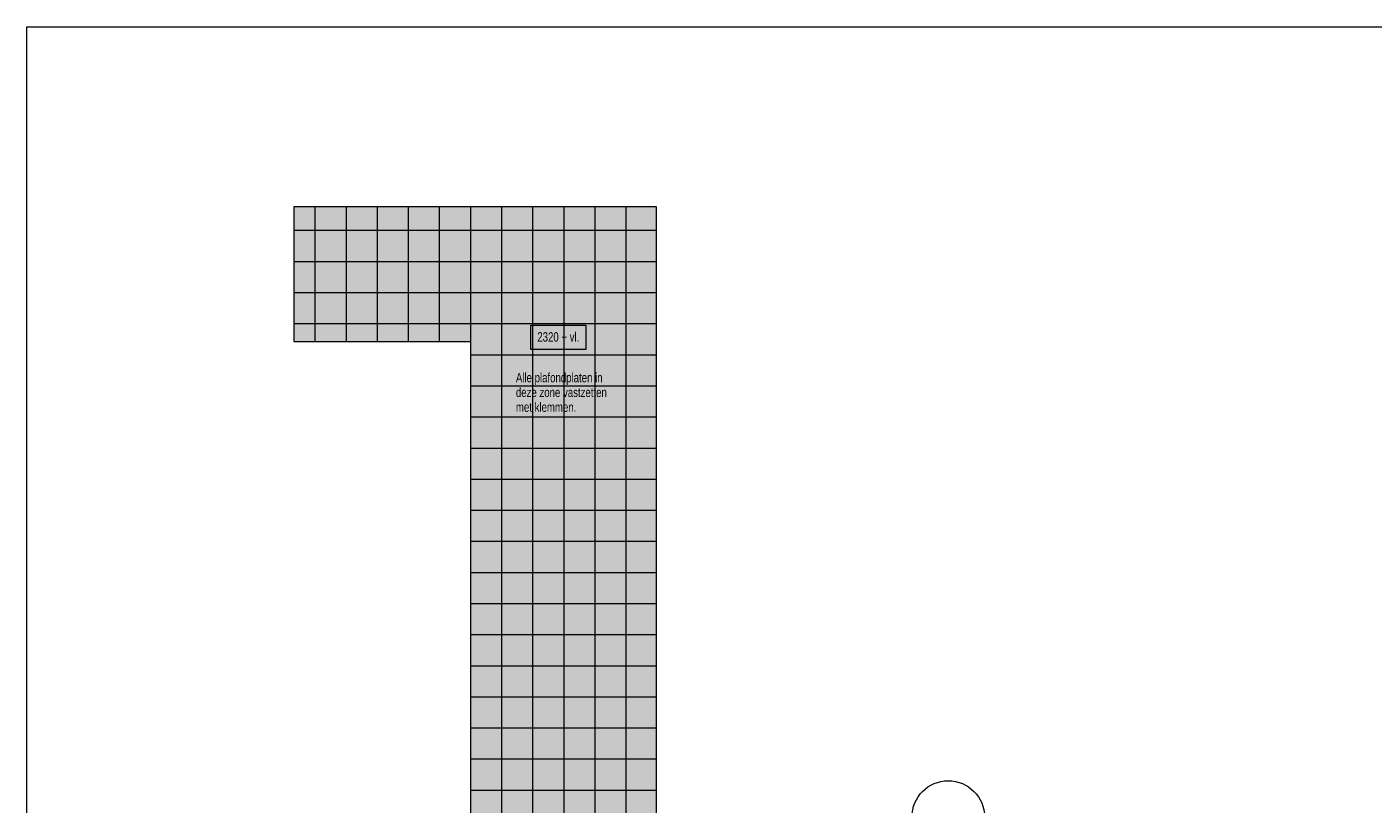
# Model space of a CAD drawing. Header units: millimetres. Extents: x 73705 to 433105, y 109410 to 279410.
# Tile 5 of 90: x 73705 to 99678, y 179415 to 194410. Entities that reach past the tile are written whole.
import ezdxf

# ---------------------------------------------------------------- set-up
doc = ezdxf.new("R2010")
doc.units = ezdxf.units.MM
for name, color, linetype, lineweight in [('A-DETL', 90, 'Continuous', 9), ('A-DETL-GENF', 92, 'Continuous', 9), ('G-ANNO-TEXT', 231, 'Continuous', 9)]:
    doc.layers.add(name, color=color, linetype=linetype, lineweight=lineweight)
doc.styles.add('Arial Narrow', font='ARIALN.TTF', dxfattribs={"width": 0.9, "height": 180})
doc.styles.add('Arial Narrow_B', font='ARIALN.TTF', dxfattribs={"width": 0.9, "height": 180})

msp = doc.modelspace()

# ---------------------------------------------------------------- hatches: boundary and pattern name
at = {"layer": 'A-DETL-GENF'}
msp.add_hatch(color=10, dxfattribs=at).paths.add_polyline_path([(85855.1, 153885.7), (85855.1, 190940.9), (78855.1, 190940.9), (78855.1, 188340.9), (82265.1, 188340.9), (82265.1, 167919.4), (78465.1, 167919.4), (78465.1, 166919.4), (79665.1, 166919.4), (79665.1, 164919.4), (78465.1, 164919.4), (78465.1, 163919.4), (82267.6, 163919.4), (82267.6, 153885.7)])

# ---------------------------------------------------------------- linework, layer by layer
at = {"layer": 'A-DETL'}
for p, q in [((73704.8, 194410.2), (193504.8, 194410.2)), ((73704.8, 109410.2), (73704.8, 194410.2)), ((85855.1, 190940.9), (78855.1, 190940.9)), ((78855.1, 190940.9), (78855.1, 188340.9)), ((79261.3, 190940.9), (79261.3, 188340.9)), ((79861.3, 190940.9), (79861.3, 188340.9)), ((80461.3, 190940.9), (80461.3, 188340.9)), ((81061.3, 190940.9), (81061.3, 188340.9)), ((81661.3, 190940.9), (81661.3, 188340.9)), ((82261.3, 190940.9), (82261.3, 188340.9)), ((82861.3, 190940.9), (82861.3, 153885.7)), ((83461.3, 190940.9), (83461.3, 153885.7)), ((84061.3, 190940.9), (84061.3, 153885.7)), ((84661.3, 190940.9), (84661.3, 153885.7)), ((85261.3, 190940.9), (85261.3, 153885.7)), ((85855.1, 153885.7), (85855.1, 190940.9)), ((78855.1, 190485.7), (85848.8, 190485.7)), ((78855.1, 189885.7), (85848.8, 189885.7)), ((78855.1, 189285.7), (85848.8, 189285.7)), ((78855.1, 188685.7), (85848.8, 188685.7)), ((78855.1, 188340.9), (82265.1, 188340.9)), ((82265.1, 188340.9), (82265.1, 167919.4)), ((82261.3, 188085.7), (85855.1, 188085.7)), ((82261.3, 187485.7), (85855.1, 187485.7)), ((82261.3, 186885.7), (85855.1, 186885.7)), ((82261.3, 186285.7), (85848.8, 186285.7)), ((82261.3, 185685.7), (85848.8, 185685.7)), ((82261.3, 185085.7), (85848.8, 185085.7)), ((82261.3, 184485.7), (85848.8, 184485.7)), ((82261.3, 183885.7), (85848.8, 183885.7)), ((82261.3, 183285.7), (85848.8, 183285.7)), ((82261.3, 182685.7), (85855.1, 182685.7)), ((82261.3, 182085.7), (85855.1, 182085.7)), ((82267.6, 181485.7), (85855.1, 181485.7)), ((82267.6, 180885.7), (85855.1, 180885.7)), ((82267.6, 180285.7), (85855.1, 180285.7)), ((82267.6, 179685.7), (85855.1, 179685.7))]:
    msp.add_line(p, q, dxfattribs=at)
msp.add_circle((91481.1, 179165), 700, dxfattribs=at)
at = {"layer": 'G-ANNO-TEXT', "color": 150, "flags": 128}
msp.add_lwpolyline([(84488.2, 188189), (83428.8, 188189), (83428.8, 188654), (84488.2, 188654)], close=True, dxfattribs=at)

# ---------------------------------------------------------------- texts
at = {"layer": 'G-ANNO-TEXT', "color": 150, "char_height": 180, "attachment_point": 1}
for s, insert, width, style in [('2320 + vl.', (83552.8, 188519.1), 974.05, 'Arial Narrow_B'), ('Alle plafondplaten in ', (83139.7, 187733.7), 2034.683, 'Arial Narrow'), ('deze zone vastzetten ', (83139.7, 187449.3), 2114.05, 'Arial Narrow'), ('met klemmen.', (83139.7, 187164.9), 1363.67, 'Arial Narrow')]:
    msp.add_mtext(s, dxfattribs=dict(at, insert=insert, width=width, style=style))

doc.saveas('drawing.dxf')
